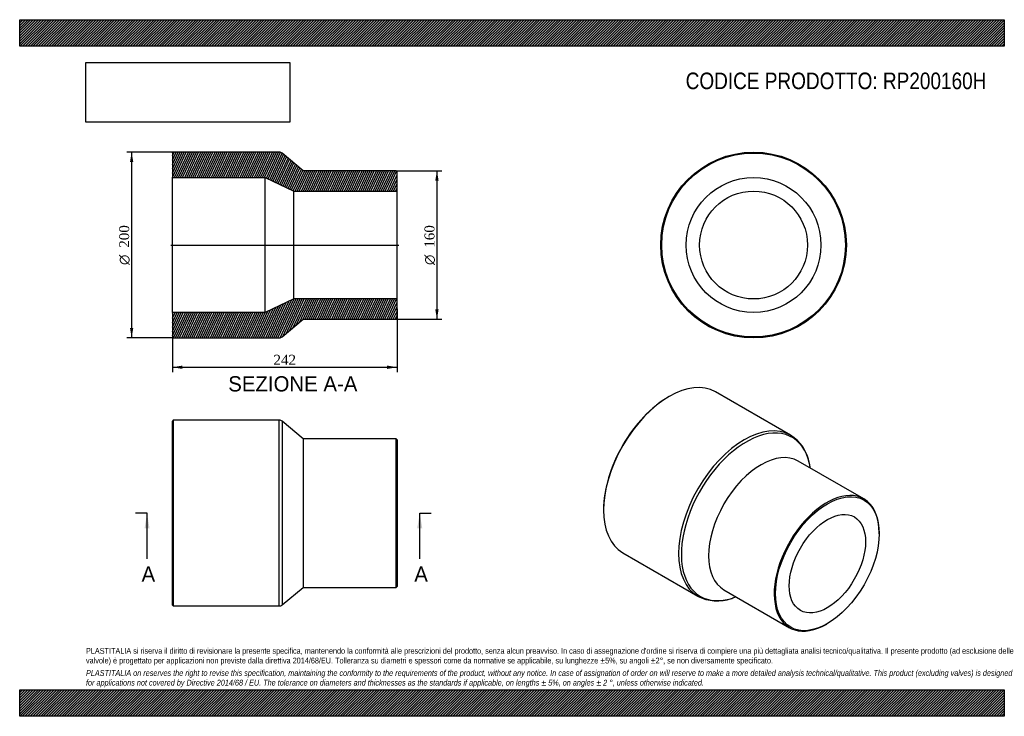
# Model space of a CAD drawing. Header units: millimetres. Extents: x 0 to 1061, y 0 to 750.
import ezdxf
from ezdxf.enums import TextEntityAlignment as Align
from ezdxf.lldxf.tags import DXFTag

# ---------------------------------------------------------------- set-up
doc = ezdxf.new("R2010")
doc.units = ezdxf.units.MM
doc.header["$LTSCALE"] = 3.571429
for name, color, linetype in [('Default', 7, 'Continuous'), ('DV4_Default', 7, 'Continuous'), ('RP200160H', 7, 'Continuous')]:
    doc.layers.add(name, color=color, linetype=linetype)
doc.styles.add('SEACAD_Solid_Edge_ANSI', font='seans.ttf')
doc.styles.add('SEACAD_Solid_Edge_ANSI1_Symbols', font='semeca1.ttf')
doc.styles.add('SEACAD_Times_New_Roman', font='times.ttf')
tags = doc.linetypes.add('CENTER2', pattern=[28.575, 19.05, -3.175, 3.175, -3.175]).pattern_tags.tags
tags[10:11] = [DXFTag(74, 4), DXFTag(75, 0), DXFTag(340, '0'), DXFTag(46, 0.0), DXFTag(50, 0.0), DXFTag(44, 0.0), DXFTag(45, 0.0)]
tags[8:9] = [DXFTag(74, 4), DXFTag(75, 0), DXFTag(340, '0'), DXFTag(46, 0.0), DXFTag(50, 0.0), DXFTag(44, 0.0), DXFTag(45, 0.0)]
tags[6:7] = [DXFTag(74, 4), DXFTag(75, 0), DXFTag(340, '0'), DXFTag(46, 0.0), DXFTag(50, 0.0), DXFTag(44, 0.0), DXFTag(45, 0.0)]
tags[4:5] = [DXFTag(74, 4), DXFTag(75, 0), DXFTag(340, '0'), DXFTag(46, 0.0), DXFTag(50, 0.0), DXFTag(44, 0.0), DXFTag(45, 0.0)]
doc.dimstyles.new('ANSImm', dxfattribs={"dimtxt": 10.714286, "dimasz": 10.714286, "dimexe": 5.357143, "dimexo": 0, "dimgap": 2.678571, "dimtad": 1, "dimdsep": 46, "dimtxsty": 'SEACAD_Times_New_Roman', "dimblk1": '_SE_FILLED', "dimblk2": '_SE_FILLED', "dimsah": 1, "dimcen": 5.357143, "dimazin": 0, "dimtfac": 0.85, "dimtdec": 3, "dimtofl": 0, "dimtmove": 0, "dimatfit": 3, "dimfxl": 1, "dimarcsym": 0})
picture_1 = doc.add_image_def('image1.jpg', size_in_pixel=(4302, 1260))

# ---------------------------------------------------------------- blocks, each defined once
blk = doc.blocks.new('SE')
at = {"layer": 'RP200160H', "color": 7, "linetype": 'Continuous'}
for p, q in [((165.5, 318.8), (164.5, 317.8)), ((165.5, 318.8), (165.5, 118.8)), ((279.7, 318.8), (165.5, 318.8)), ((279.7, 118.8), (279.7, 318.8)), ((164.5, 119.8), (164.5, 317.8)), ((282.9, 317.6), (282.9, 119.9)), ((305.5, 298.8), (282.9, 317.6)), ((305.5, 298.8), (305.5, 138.8)), ((405.5, 298.8), (305.5, 298.8)), ((405.5, 138.8), (405.5, 298.8)), ((406.5, 297.8), (405.5, 298.8)), ((406.5, 297.8), (406.5, 139.8)), ((282.9, 119.9), (305.5, 138.8)), ((305.5, 138.8), (405.5, 138.8)), ((405.5, 138.8), (406.5, 139.8)), ((164.5, 119.8), (165.5, 118.8)), ((165.5, 118.8), (279.7, 118.8))]:
    blk.add_line(p, q, dxfattribs=at)
for centre, start, end in [((279.7, 313.8), 50.1944, 90), ((279.7, 123.8), 270, 309.8056)]:
    blk.add_arc(centre, 5, start, end, dxfattribs=at)
blk = doc.blocks.new('SE1')
at = {"layer": 'RP200160H', "color": 7, "linetype": 'Continuous'}
for p, q in [((699.7, 344.3), (699, 343.9)), ((830.5, 302.6), (749.7, 349.3)), ((909.4, 234), (838.7, 274.8)), ((629, 222.6), (629, 221.8)), ((926, 196.5), (926, 197.3)), ((649.7, 176), (730.5, 129.4)), ((758.7, 136.2), (829.4, 95.4)), ((869.4, 99.4), (870.1, 99.8))]:
    blk.add_line(p, q, dxfattribs=at)
for centre, start, end in [((806.8, 264.7), 9.5513, 58.2488), ((751.4, 168.9), 241.8815, 290.2212)]:
    blk.add_arc(centre, 44.7, start, end, dxfattribs=at)
for centre, major_axis, start_param, end_param in [((699.7, 262.7), (-50, -86.6), 3.141593, 6.283185), ((699, 263.1), (49.5, 85.7), 0.785398, 2.356195), ((780.5, 216), (50, 86.6), 0.003049, 3.139881), ((782.7, 214.7), (-49.4, -85.6), 2.58002, 6.283185), ((780.5, 216), (50, 86.6), 0, 0.003049), ((798.7, 205.5), (-40, -69.3), 3.141593, 6.283185), ((782.7, 214.7), (-49.4, -85.6), -3.769294, -3.703165), ((869.4, 164.7), (40, 69.3), 0, 3.926991), ((869.4, 164.7), (40, 69.3), 5.497787, 6.283185), ((780.5, 216), (50, 86.6), 3.139881, 3.141593), ((782.7, 214.7), (-49.4, -85.6), 0, 0.559012), ((782.7, 214.7), (-49.4, -85.6), 0.559012, 0.627701)]:
    blk.add_ellipse(centre, major_axis=major_axis, ratio=0.57735, start_param=start_param, end_param=end_param, dxfattribs=at)
for major_axis in [(-39.5, -68.4), (-29.1, -50.3)]:
    blk.add_ellipse((870.1, 164.3), major_axis=major_axis, ratio=0.57735, dxfattribs=at)
blk = doc.blocks.new('SE2')
at = {"layer": 'RP200160H', "color": 7, "linetype": 'Continuous'}
for radius in [100, 99, 72.6, 58.1]:
    blk.add_circle((790.6, 507.4), radius, dxfattribs=at)
blk = doc.blocks.new('SE4')
at = {"color": 7, "linetype": 'Continuous', "style": 'SEACAD_Solid_Edge_ANSI'}
blk.add_text('A', height=16.4, dxfattribs=at).set_placement((131.3, 161.3), align=Align.TOP_LEFT)
blk = doc.blocks.new('SE5')
at = {"color": 7, "linetype": 'Continuous', "style": 'SEACAD_Solid_Edge_ANSI'}
blk.add_text('A', height=16.4, dxfattribs=at).set_placement((425.1, 161.3), align=Align.TOP_LEFT)
blk = doc.blocks.new('SEANNOT_GROUP')
at = {"linetype": 'Continuous'}
blk.add_hatch(color=7, dxfattribs=at).paths.add_polyline_path([(139.9, 202.3), (137.2, 218.8), (134.5, 202.3)])
at = {"color": 7, "linetype": 'Continuous'}
blk.add_lwpolyline([(137.2, 169.5), (137.2, 218.8)], dxfattribs=at)
blk = doc.blocks.new('SEANNOT_GROUP1')
at = {"linetype": 'Continuous'}
blk.add_hatch(color=7, dxfattribs=at).paths.add_polyline_path([(433.7, 202.3), (431, 218.8), (428.2, 202.3)])
at = {"color": 7, "linetype": 'Continuous'}
blk.add_lwpolyline([(431, 169.5), (431, 218.8)], dxfattribs=at)
blk = doc.blocks.new('SE3')
at = {"layer": 'Default', "color": 7, "linetype": 'CENTER2'}
for p, q in [((137.2, 218.8), (124.9, 218.8)), ((431, 218.8), (443.3, 218.8))]:
    blk.add_line(p, q, dxfattribs=at)
at = {"layer": 'Default', "color": 7, "linetype": 'CENTER2', "const_width": 0.0001}
blk.add_lwpolyline([(137.2, 218.8), (431, 218.8)], dxfattribs=at)
at = {"layer": 'Default'}
for name in ['SEANNOT_GROUP', 'SEANNOT_GROUP1', 'SE4', 'SE5']:
    blk.add_blockref(name, (0, 0), dxfattribs=at)
blk = doc.blocks.new('SE6')
at = {"layer": 'RP200160H', "linetype": 'Continuous'}
h = blk.add_hatch(dxfattribs=at)
h.set_pattern_fill('LINE', scale=0.62992, angle=65, style=0)
edge = h.paths.add_edge_path()
edge.add_line((305.5, 587.4), (282.9, 606.2))
edge.add_arc((279.7, 602.4), 5, 50.1944, 90)
edge.add_line((279.7, 607.4), (165.5, 607.4))
edge.add_line((165.5, 607.4), (164.5, 606.4))
edge.add_line((164.5, 606.4), (164.5, 580))
edge.add_line((164.5, 580), (264.5, 580))
edge.add_line((264.5, 580), (295.5, 565.5))
edge.add_line((295.5, 565.5), (406.5, 565.5))
edge.add_line((406.5, 565.5), (406.5, 586.4))
edge.add_line((406.5, 586.4), (405.5, 587.4))
edge.add_line((405.5, 587.4), (305.5, 587.4))
h = blk.add_hatch(dxfattribs=at)
h.set_pattern_fill('LINE', scale=0.62992, angle=65, style=0)
edge = h.paths.add_edge_path()
edge.add_line((282.9, 408.5), (305.5, 427.4))
edge.add_line((305.5, 427.4), (405.5, 427.4))
edge.add_line((405.5, 427.4), (406.5, 428.4))
edge.add_line((406.5, 428.4), (406.5, 449.3))
edge.add_line((406.5, 449.3), (295.5, 449.3))
edge.add_line((295.5, 449.3), (264.5, 434.8))
edge.add_line((264.5, 434.8), (164.5, 434.8))
edge.add_line((164.5, 434.8), (164.5, 408.4))
edge.add_line((164.5, 408.4), (165.5, 407.4))
edge.add_line((165.5, 407.4), (279.7, 407.4))
edge.add_arc((279.7, 412.4), 5, 270, 309.8056)
at = {"layer": 'DV4_Default', "color": 7, "linetype": 'CENTER2'}
blk.add_line((162.8, 507.4), (408.3, 507.4), dxfattribs=at)
at = {"layer": 'RP200160H', "color": 7, "linetype": 'Continuous'}
for p, q in [((164.5, 606.4), (165.5, 607.4)), ((164.5, 606.4), (164.5, 580)), ((279.7, 607.4), (165.5, 607.4)), ((305.5, 587.4), (282.9, 606.2)), ((405.5, 587.4), (305.5, 587.4)), ((405.5, 587.4), (406.5, 586.4)), ((406.5, 565.5), (406.5, 586.4)), ((164.5, 434.8), (164.5, 580)), ((164.5, 580), (264.5, 580)), ((264.5, 434.8), (264.5, 580)), ((264.5, 580), (295.5, 565.5)), ((295.5, 449.3), (295.5, 565.5)), ((295.5, 565.5), (406.5, 565.5)), ((406.5, 449.3), (406.5, 565.5)), ((295.5, 449.3), (264.5, 434.8)), ((406.5, 449.3), (295.5, 449.3)), ((406.5, 428.4), (406.5, 449.3)), ((264.5, 434.8), (164.5, 434.8)), ((164.5, 434.8), (164.5, 408.4)), ((282.9, 408.5), (305.5, 427.4)), ((305.5, 427.4), (405.5, 427.4)), ((406.5, 428.4), (405.5, 427.4)), ((165.5, 407.4), (164.5, 408.4)), ((165.5, 407.4), (279.7, 407.4))]:
    blk.add_line(p, q, dxfattribs=at)
for centre, start, end in [((279.7, 602.4), 50.1944, 90), ((279.7, 412.4), 270, 309.8056)]:
    blk.add_arc(centre, 5, start, end, dxfattribs=at)
blk = doc.blocks.new('DMBLK13')
at = {"layer": 'Default', "linetype": 'Continuous'}
for points in [[(175.3, 374), (175.3, 377.6), (164.5, 375.8)], [(395.8, 374), (406.5, 375.8), (395.8, 377.6)]]:
    blk.add_hatch(color=7, dxfattribs=at).paths.add_polyline_path(points)
at = {"layer": 'Default', "color": 7, "linetype": 'Continuous'}
for p, q in [((406.5, 438.8), (406.5, 370.5)), ((164.5, 421.6), (164.5, 370.5)), ((164.5, 375.8), (406.5, 375.8))]:
    blk.add_line(p, q, dxfattribs=at)
at = {"layer": 'Default', "color": 7, "linetype": 'Continuous', "style": 'SEACAD_Times_New_Roman'}
blk.add_text('242', height=10.71, dxfattribs=at).set_placement((273.4, 389.2), align=Align.TOP_LEFT)
blk = doc.blocks.new('_SE_FILLED')
at = {"color": 0}
blk.add_line((0, 0), (-1, 0), dxfattribs=at)
blk.add_solid([(0, 0), (-1, -0.1665), (-1, 0.1665), (0, 0)], dxfattribs=at)
blk = doc.blocks.new('GDimGGroup')
at = {"layer": 'Default', "linetype": 'Continuous'}
for points in [[(118.8, 596.7), (122.4, 596.7), (120.6, 607.4)], [(118.8, 418.1), (120.6, 407.4), (122.4, 418.1)]]:
    blk.add_hatch(color=7, dxfattribs=at).paths.add_polyline_path(points)
at = {"layer": 'Default', "color": 7, "linetype": 'Continuous'}
for p, q in [((165.5, 607.4), (115.3, 607.4)), ((120.6, 607.4), (120.6, 407.4)), ((165.5, 407.4), (115.3, 407.4))]:
    blk.add_line(p, q, dxfattribs=at)
for s, height, style, p in [('200', 10.71, 'SEACAD_Times_New_Roman', (107.2, 504.5)), ('O', 10.7, 'SEACAD_Solid_Edge_ANSI1_Symbols', (107.2, 485.9))]:
    blk.add_text(s, height=height, rotation=90, dxfattribs=dict(at, style=style)).set_placement(p, align=Align.TOP_LEFT)
blk = doc.blocks.new('GDimGGroup1')
at = {"layer": 'Default', "linetype": 'Continuous'}
for points in [[(451.3, 576.7), (449.5, 587.4), (447.7, 576.7)], [(451.3, 438.1), (447.7, 438.1), (449.5, 427.4)]]:
    blk.add_hatch(color=7, dxfattribs=at).paths.add_polyline_path(points)
at = {"layer": 'Default', "color": 7, "linetype": 'Continuous'}
for p, q in [((405.5, 587.4), (454.8, 587.4)), ((449.5, 587.4), (449.5, 427.4)), ((405.5, 427.4), (454.8, 427.4))]:
    blk.add_line(p, q, dxfattribs=at)
for s, height, style, p in [('160', 10.71, 'SEACAD_Times_New_Roman', (436.1, 504.5)), ('O', 10.7, 'SEACAD_Solid_Edge_ANSI1_Symbols', (436.1, 485.9))]:
    blk.add_text(s, height=height, rotation=90, dxfattribs=dict(at, style=style)).set_placement(p, align=Align.TOP_LEFT)

msp = doc.modelspace()

# ---------------------------------------------------------------- hatches: boundary and pattern name
at = {"layer": 'Default', "linetype": 'Continuous'}
h = msp.add_hatch(dxfattribs=at)
h.set_pattern_fill('LINE', scale=0.629921, angle=45, style=0)
h.paths.add_polyline_path([(1060.714, 721.429), (1060.714, 750), (0, 750), (0, 721.429)])
for points in [[(1060.714, 721.429), (1060.714, 750), (0, 750), (0, 721.429)], [(1060.714, 0), (1060.714, 28.571), (0, 28.571), (0, 0)]]:
    msp.add_hatch(color=7, dxfattribs=at).paths.add_polyline_path(points)
h = msp.add_hatch(dxfattribs=at)
h.set_pattern_fill('LINE', scale=0.629921, angle=45, style=0)
h.paths.add_polyline_path([(1060.714, 0), (1060.714, 28.571), (0, 28.571), (0, 0)])

# ---------------------------------------------------------------- linework, layer by layer
at = {"layer": 'Default', "color": 7, "linetype": 'Continuous'}
for p, q in [((0, 750), (1060.714, 750)), ((0, 721.429), (0, 750)), ((1060.714, 750), (1060.714, 721.429)), ((1060.714, 721.429), (0, 721.429)), ((0, 28.571), (1060.714, 28.571)), ((0, 0), (0, 28.571)), ((1060.714, 28.571), (1060.714, 0)), ((1060.714, 0), (0, 0))]:
    msp.add_line(p, q, dxfattribs=at)

# ---------------------------------------------------------------- block references
at = {"layer": 'Default'}
for name in ['GDimGGroup', 'SE6', 'SE2', 'GDimGGroup1', 'SE1', 'SE', 'SE3']:
    msp.add_blockref(name, (0, 0), dxfattribs=at)

# ---------------------------------------------------------------- texts
at = {"layer": 'Default', "color": 7, "linetype": 'Continuous', "style": 'SEACAD_Solid_Edge_ANSI'}
msp.add_text('SEZIONE A-A', height=16.42857, dxfattribs=at).set_placement((224.657, 366.168), align=Align.TOP_LEFT)
at = {"layer": 'Default', "attachment_point": 1}
for s, insert, char_height, width in [('{\\fArial Narrow|b0||i0||c0|p34;\\C7;\\H17.85714286;\\W1.;CODICE PRODOTTO: RP200160H}', (717.46, 693.084), 17.85714, 325.0528), ("{\\fArial Narrow|b0||i0||c0|p34;\\C7;\\H6.25;\\W1.;PLASTITALIA si riserva il diritto di revisionare la presente specifica, mantenendo la conformità alle prescrizioni del prodotto, senza alcun preavviso. In caso di assegnazione d'ordine si riserva di compiere una più dettagliata analisi tecnico/qualitativa. Il presente prodotto (ad esclusione delle \\P}{\\fArial Narrow|b0||i0||c0|p34;\\C7;\\H6.25;\\W1.;valvole) è progettato per applicazioni non previste dalla direttiva 2014/68/EU. Tolleranza su diametri e spessori come da normative se applicabile, su lunghezze ±5%, su angoli ±2°, se non diversamente specificato.\\P}{\\fArial Narrow|b0||i0||c0|p34;\\C7;\\H1.785714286;\\W1.;   \\P}{\\fArial Narrow|b0||i1||c0|p34;\\C7;\\H6.25;\\W1.;PLASTITALIA on reserves the right to revise this specification, maintaining the conformity to the requirements of the product, without any notice. In case of assignation of order on will reserve to make a more detailed analysis technical/qualitative. This product (excluding valves) is designed \\P}{\\fArial Narrow|b0||i1||c0|p34;\\C7;\\H6.25;\\W1.;for applications not covered by Directive 2014/68 / EU. The tolerance on diameters and thicknesses as the standards if applicable, on lengths ± 5%, on angles ± 2 °, unless otherwise indicated.\\P}", (71.429, 73.58), 6.25, 917.85714)]:
    msp.add_mtext(s, dxfattribs=dict(at, insert=insert, char_height=char_height, width=width))

# ---------------------------------------------------------------- dimensions: what is measured, and where the dimension line sits
at = {"layer": 'Default', "color": 7, "linetype": 'Continuous'}
dim = msp.add_linear_dim(base=(406.549, 375.832), p1=(164.549, 421.567), p2=(406.549, 438.817), text='\\A1;<>', dimstyle='ANSImm', dxfattribs=at)
dim.commit()
dim.dimension.update_dxf_attribs({"geometry": 'DMBLK13', "text_midpoint": (285.549, 375.832), "dimtype": 160})

# ---------------------------------------------------------------- pictures from other files: only their frames are drawn
image = msp.add_image(picture_1, insert=(71.429, 639.654), size_in_units=(219.49, 64.286))
image.dxf.flags = 7

doc.saveas('drawing.dxf')
